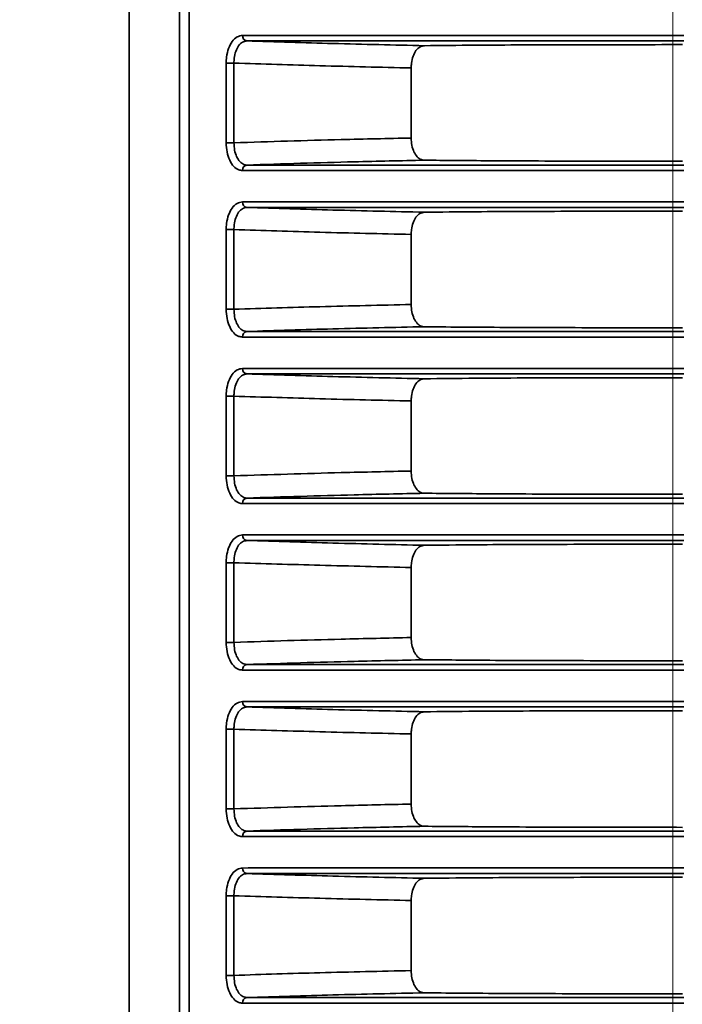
# Model space of a CAD drawing. Header units: millimetres. Extents: x 0 to 1118, y 0 to 864.
# Tile 213 of 250: x 923 to 930, y 482 to 493. Entities that reach past the tile are written whole.
import ezdxf

# ---------------------------------------------------------------- set-up
doc = ezdxf.new("R2010")
doc.units = ezdxf.units.MM
doc.styles.add('SLDTEXTSTYLE0', font='TXT', dxfattribs={"width": 0.605})
doc.dimstyles.new('SLDDIMSTYLE4', dxfattribs={"dimtxt": 4.233333, "dimasz": 4.572, "dimexe": 0, "dimexo": 0.0625, "dimgap": 1.058333, "dimtad": 0, "dimtih": 1, "dimtoh": 1, "dimdec": 1, "dimlfac": 4, "dimrnd": 1e-09, "dimzin": 12, "dimdsep": 46, "dimtxsty": 'SLDTEXTSTYLE0', "dimsah": 1, "dimcen": 0.09, "dimadec": 0, "dimazin": 3, "dimtfac": 1, "dimtmove": 0, "dimatfit": 0, "dimfxl": 1, "dimfrac": 2, "dimtolj": 1, "dimtzin": 12, "dimarcsym": 0})
doc.dimstyles.new('SLDDIMSTYLE7', dxfattribs={"dimtxt": 4.233333, "dimasz": 4.572, "dimexe": 0, "dimexo": 0.0625, "dimgap": 1.058333, "dimtad": 0, "dimtih": 1, "dimtoh": 1, "dimdec": 1, "dimlfac": 4, "dimrnd": 1e-09, "dimzin": 4, "dimdsep": 46, "dimtxsty": 'SLDTEXTSTYLE0', "dimsah": 1, "dimcen": 0.09, "dimadec": 0, "dimazin": 1, "dimtfac": 1, "dimtmove": 0, "dimatfit": 0, "dimfxl": 1, "dimfrac": 2, "dimtolj": 1, "dimtzin": 12, "dimarcsym": 0})

# ---------------------------------------------------------------- blocks, each defined once
blk = doc.blocks.new('_D_22')
at = {"color": 7, "linetype": 'Continuous', "lineweight": 0}
for p, q in [((907.33, 477.629), (907.33, 487.154)), ((931.549, 477.629), (905.73, 477.629)), ((931.549, 467.67), (905.73, 467.67)), ((907.33, 458.649), (907.33, 467.67)), ((892.191, 461.898), (890.736, 461.898)), ((890.736, 461.898), (890.736, 455.401)), ((900.275, 461.898), (901.731, 461.898)), ((901.731, 461.898), (901.731, 455.401)), ((904.155, 458.649), (907.33, 458.649)), ((890.736, 455.401), (892.191, 455.401)), ((901.731, 455.401), (900.275, 455.401))]:
    blk.add_line(p, q, dxfattribs=at)
at = {"color": 7, "linetype": 'Continuous', "lineweight": 18}
for points in [[(907.33, 477.629), (908.092, 482.201), (906.568, 482.201)], [(907.33, 467.67), (906.568, 463.098), (908.092, 463.098)]]:
    blk.add_solid(points, dxfattribs=at)
at = {"color": 7, "linetype": 'Continuous', "lineweight": 18, "char_height": 4.2333, "attachment_point": 1, "style": 'SLDTEXTSTYLE0'}
for s, insert in [('39.8', (877.962, 460.858)), ('1.6', (892.191, 460.858))]:
    blk.add_mtext(s, dxfattribs=dict(at, insert=insert))
blk = doc.blocks.new('_D_24')
at = {"color": 7, "linetype": 'Continuous', "lineweight": 0}
for p, q in [((916.66, 520.499), (915.205, 520.499)), ((915.205, 520.499), (915.205, 514.002)), ((921.51, 520.499), (922.966, 520.499)), ((922.966, 520.499), (922.966, 514.002)), ((930.087, 442.887), (930.087, 518.851)), ((933.337, 449.874), (933.337, 518.851)), ((930.087, 517.25), (925.39, 517.25)), ((933.337, 517.25), (942.862, 517.25)), ((915.205, 514.002), (916.66, 514.002)), ((922.966, 514.002), (921.51, 514.002))]:
    blk.add_line(p, q, dxfattribs=at)
at = {"color": 7, "linetype": 'Continuous', "lineweight": 18}
for points in [[(930.087, 517.25), (925.515, 518.012), (925.515, 516.488)], [(933.337, 517.25), (937.909, 516.488), (937.909, 518.012)]]:
    blk.add_solid(points, dxfattribs=at)
at = {"color": 7, "linetype": 'Continuous', "lineweight": 18, "char_height": 4.2333, "attachment_point": 1, "style": 'SLDTEXTSTYLE0'}
for s, insert in [('13.0', (902.431, 519.459)), ('.5', (916.66, 519.459))]:
    blk.add_mtext(s, dxfattribs=dict(at, insert=insert))

msp = doc.modelspace()

# ---------------------------------------------------------------- linework, layer by layer
at = {"color": 7, "linetype": 'Continuous', "lineweight": 35}
for p, q in [((923.962, 445.849), (923.962, 501.787)), ((924.531, 501.787), (924.531, 445.849)), ((924.641, 445.849), (924.641, 501.787)), ((925.056, 491.888), (925.056, 492.785)), ((925.056, 492.785), (925.144, 492.785)), ((925.144, 492.785), (925.144, 491.888)), ((927.14, 492.731), (927.14, 491.942)), ((925.056, 491.888), (925.144, 491.888)), ((925.056, 490.013), (925.056, 490.91)), ((925.056, 490.91), (925.144, 490.91)), ((925.144, 490.91), (925.144, 490.013)), ((927.14, 490.856), (927.14, 490.067)), ((925.056, 490.013), (925.144, 490.013)), ((925.056, 488.138), (925.056, 489.035)), ((925.056, 489.035), (925.144, 489.035)), ((925.144, 489.035), (925.144, 488.138)), ((927.14, 488.981), (927.14, 488.192)), ((925.056, 488.138), (925.144, 488.138)), ((925.056, 486.263), (925.056, 487.16)), ((925.056, 487.16), (925.144, 487.16)), ((925.144, 487.16), (925.144, 486.263)), ((927.14, 487.106), (927.14, 486.317)), ((925.056, 486.263), (925.144, 486.263)), ((925.056, 484.388), (925.056, 485.285)), ((925.056, 485.285), (925.144, 485.285)), ((925.144, 485.285), (925.144, 484.388)), ((927.14, 485.231), (927.14, 484.442)), ((925.056, 484.388), (925.144, 484.388)), ((925.056, 482.513), (925.056, 483.41)), ((925.056, 483.41), (925.144, 483.41)), ((925.144, 483.41), (925.144, 482.513)), ((927.14, 483.356), (927.14, 482.567)), ((925.056, 482.513), (925.144, 482.513))]:
    msp.add_line(p, q, dxfattribs=at)
for centre, start, end in [((925.298, 493.092), 174.5214, 260.9143), ((925.298, 491.581), 99.0857, 185.4786), ((925.298, 491.217), 174.5214, 260.9143), ((925.298, 489.706), 99.0857, 185.4786), ((925.298, 489.342), 174.5214, 260.9143), ((925.298, 487.831), 99.0857, 185.4786), ((925.298, 487.467), 174.5214, 260.9143), ((925.298, 485.956), 99.0857, 185.4786), ((925.298, 485.592), 174.5214, 260.9143), ((925.298, 484.081), 99.0857, 185.4786), ((925.298, 483.717), 174.5214, 260.9143), ((925.298, 482.206), 99.0857, 185.4786)]:
    msp.add_arc(centre, 0.0577, start, end, dxfattribs=at)
for points, knots in [([(925.056, 492.785), (925.057, 492.808), (925.059, 492.866), (925.081, 492.954), (925.122, 493.033), (925.177, 493.087), (925.22, 493.094), (925.241, 493.097)], [0, 0, 0, 0, 0.141717, 0.35566, 0.569846, 0.784702, 1, 1, 1, 1]), ([(925.241, 493.097), (925.407, 493.098), (925.74, 493.098), (926.395, 493.098), (927.203, 493.098), (928.161, 493.098), (929.176, 493.098), (929.863, 493.098), (930.212, 493.098)], [0, 0, 0, 0, 0.136045, 0.274276, 0.455059, 0.641085, 0.818087, 1, 1, 1, 1]), ([(925.289, 493.035), (925.272, 493.032), (925.238, 493.027), (925.195, 492.984), (925.162, 492.92), (925.146, 492.85), (925.144, 492.804), (925.144, 492.785)], [0, 0, 0, 0, 0.214295, 0.428548, 0.642846, 0.857571, 1, 1, 1, 1]), ([(930.212, 493.036), (930.212, 493.036), (929.872, 493.036), (929.191, 493.036), (928.19, 493.036), (927.238, 493.035), (926.437, 493.035), (925.785, 493.035), (925.455, 493.035), (925.289, 493.035)], [0, 0, 0, 0, 0.000003, 0.179453, 0.358904, 0.542305, 0.725707, 0.862853, 1, 1, 1, 1]), ([(925.289, 493.035), (925.612, 493.025), (926.279, 493.004), (926.946, 492.989), (927.289, 492.981)], [0, 0, 0, 0, 0.4848, 1, 1, 1, 1]), ([(927.289, 492.981), (927.272, 492.978), (927.237, 492.972), (927.192, 492.929), (927.159, 492.865), (927.143, 492.795), (927.141, 492.749), (927.14, 492.731)], [0, 0, 0, 0, 0.2154266, 0.4308668, 0.6460966, 0.8616317, 1, 1, 1, 1]), ([(930.195, 492.993), (929.99, 492.993), (929.574, 492.993), (928.968, 492.992), (928.39, 492.99), (927.803, 492.987), (927.474, 492.983), (927.289, 492.981)], [0, 0, 0, 0, 0.184529, 0.374259, 0.561289, 0.753742, 1, 1, 1, 1]), ([(927.14, 492.731), (926.797, 492.739), (926.132, 492.754), (925.466, 492.775), (925.144, 492.785)], [0, 0, 0, 0, 0.515171, 1, 1, 1, 1]), ([(925.144, 491.888), (925.546, 491.901), (926.212, 491.922), (926.877, 491.936), (927.14, 491.942)], [0, 0, 0, 0, 0.604849, 1, 1, 1, 1]), ([(927.14, 491.942), (927.142, 491.914), (927.145, 491.858), (927.17, 491.783), (927.207, 491.726), (927.249, 491.697), (927.278, 491.693), (927.289, 491.692)], [0, 0, 0, 0, 0.215877, 0.431756, 0.647527, 0.862942, 1, 1, 1, 1]), ([(925.241, 491.576), (925.227, 491.577), (925.192, 491.581), (925.14, 491.618), (925.093, 491.689), (925.062, 491.783), (925.058, 491.853), (925.056, 491.888)], [0, 0, 0, 0, 0.141134, 0.356492, 0.571563, 0.786006, 1, 1, 1, 1]), ([(925.144, 491.888), (925.145, 491.86), (925.148, 491.804), (925.172, 491.729), (925.208, 491.673), (925.25, 491.643), (925.278, 491.64), (925.289, 491.638)], [0, 0, 0, 0, 0.215032, 0.430055, 0.644976, 0.859537, 1, 1, 1, 1]), ([(927.289, 491.692), (927.025, 491.686), (926.359, 491.672), (925.692, 491.651), (925.289, 491.638)], [0, 0, 0, 0, 0.39555, 1, 1, 1, 1]), ([(925.289, 491.638), (925.455, 491.638), (925.785, 491.638), (926.437, 491.638), (927.238, 491.638), (928.19, 491.638), (929.191, 491.638), (929.872, 491.638), (930.212, 491.638), (930.212, 491.638)], [0, 0, 0, 0, 0.137147, 0.274293, 0.457695, 0.641096, 0.820547, 0.999997, 1, 1, 1, 1]), ([(930.195, 491.68), (929.844, 491.681), (929.284, 491.681), (928.564, 491.683), (927.902, 491.686), (927.522, 491.69), (927.289, 491.692)], [0, 0, 0, 0, 0.315259, 0.502485, 0.695141, 1, 1, 1, 1]), ([(930.212, 491.575), (929.873, 491.575), (929.185, 491.575), (928.179, 491.575), (927.212, 491.575), (926.406, 491.576), (925.743, 491.576), (925.409, 491.576), (925.241, 491.576)], [0, 0, 0, 0, 0.177003, 0.358915, 0.539698, 0.725724, 0.861769, 1, 1, 1, 1]), ([(925.056, 490.91), (925.057, 490.933), (925.059, 490.991), (925.081, 491.079), (925.122, 491.158), (925.177, 491.212), (925.22, 491.219), (925.241, 491.222)], [0, 0, 0, 0, 0.141717, 0.35566, 0.569846, 0.784702, 1, 1, 1, 1]), ([(925.289, 491.16), (925.272, 491.157), (925.238, 491.152), (925.195, 491.109), (925.162, 491.045), (925.146, 490.975), (925.144, 490.929), (925.144, 490.91)], [0, 0, 0, 0, 0.214295, 0.428548, 0.642846, 0.857571, 1, 1, 1, 1]), ([(925.241, 491.222), (925.407, 491.223), (925.74, 491.223), (926.395, 491.223), (927.203, 491.223), (928.161, 491.223), (929.176, 491.223), (929.863, 491.223), (930.212, 491.223)], [0, 0, 0, 0, 0.136045, 0.274276, 0.455059, 0.641085, 0.818087, 1, 1, 1, 1]), ([(930.212, 491.161), (930.212, 491.161), (929.872, 491.161), (929.191, 491.161), (928.19, 491.161), (927.238, 491.16), (926.437, 491.16), (925.785, 491.16), (925.455, 491.16), (925.289, 491.16)], [0, 0, 0, 0, 0.0000026, 0.1794532, 0.3589037, 0.5423052, 0.7257069, 0.8628533, 1, 1, 1, 1]), ([(925.289, 491.16), (925.612, 491.15), (926.279, 491.129), (926.946, 491.114), (927.289, 491.106)], [0, 0, 0, 0, 0.4848, 1, 1, 1, 1]), ([(927.289, 491.106), (927.272, 491.103), (927.237, 491.097), (927.192, 491.054), (927.159, 490.99), (927.143, 490.92), (927.141, 490.874), (927.14, 490.856)], [0, 0, 0, 0, 0.215427, 0.430867, 0.646097, 0.861632, 1, 1, 1, 1]), ([(930.195, 491.118), (929.99, 491.118), (929.574, 491.118), (928.968, 491.117), (928.39, 491.115), (927.803, 491.112), (927.474, 491.108), (927.289, 491.106)], [0, 0, 0, 0, 0.1845286, 0.3742591, 0.5612887, 0.7537421, 1, 1, 1, 1]), ([(927.14, 490.856), (926.797, 490.864), (926.132, 490.879), (925.466, 490.9), (925.144, 490.91)], [0, 0, 0, 0, 0.515171, 1, 1, 1, 1]), ([(925.144, 490.013), (925.466, 490.024), (926.132, 490.045), (926.797, 490.059), (927.14, 490.067)], [0, 0, 0, 0, 0.484829, 1, 1, 1, 1]), ([(927.14, 490.067), (927.142, 490.039), (927.145, 489.983), (927.17, 489.908), (927.207, 489.851), (927.249, 489.822), (927.278, 489.818), (927.289, 489.817)], [0, 0, 0, 0, 0.215877, 0.431756, 0.647527, 0.862942, 1, 1, 1, 1]), ([(925.241, 489.701), (925.227, 489.702), (925.192, 489.706), (925.14, 489.743), (925.093, 489.814), (925.062, 489.908), (925.058, 489.978), (925.056, 490.013)], [0, 0, 0, 0, 0.141134, 0.356492, 0.571563, 0.786006, 1, 1, 1, 1]), ([(925.144, 490.013), (925.145, 489.985), (925.148, 489.929), (925.172, 489.854), (925.208, 489.798), (925.25, 489.768), (925.278, 489.765), (925.289, 489.763)], [0, 0, 0, 0, 0.215032, 0.430055, 0.644976, 0.859537, 1, 1, 1, 1]), ([(927.289, 489.817), (926.946, 489.809), (926.279, 489.795), (925.612, 489.774), (925.289, 489.763)], [0, 0, 0, 0, 0.5152, 1, 1, 1, 1]), ([(925.289, 489.763), (925.455, 489.763), (925.785, 489.763), (926.437, 489.763), (927.238, 489.763), (928.19, 489.763), (929.191, 489.763), (929.872, 489.763), (930.212, 489.763), (930.212, 489.763)], [0, 0, 0, 0, 0.137147, 0.274293, 0.457695, 0.641096, 0.820547, 0.999997, 1, 1, 1, 1]), ([(930.195, 489.805), (930.022, 489.805), (929.639, 489.806), (929.059, 489.806), (928.472, 489.808), (927.937, 489.811), (927.548, 489.814), (927.351, 489.816), (927.289, 489.817)], [0, 0, 0, 0, 0.155102, 0.344797, 0.534493, 0.724171, 0.913849, 1, 1, 1, 1]), ([(930.212, 489.7), (929.873, 489.7), (929.185, 489.7), (928.179, 489.7), (927.212, 489.7), (926.406, 489.701), (925.743, 489.701), (925.409, 489.701), (925.241, 489.701)], [0, 0, 0, 0, 0.177003, 0.358915, 0.539698, 0.725724, 0.861769, 1, 1, 1, 1]), ([(925.056, 489.035), (925.057, 489.058), (925.059, 489.116), (925.081, 489.204), (925.122, 489.283), (925.177, 489.337), (925.22, 489.344), (925.241, 489.347)], [0, 0, 0, 0, 0.141717, 0.35566, 0.569846, 0.784702, 1, 1, 1, 1]), ([(925.289, 489.285), (925.272, 489.282), (925.238, 489.277), (925.195, 489.234), (925.162, 489.17), (925.146, 489.1), (925.144, 489.054), (925.144, 489.035)], [0, 0, 0, 0, 0.214295, 0.428548, 0.642846, 0.857571, 1, 1, 1, 1]), ([(925.241, 489.347), (925.407, 489.348), (925.74, 489.348), (926.395, 489.348), (927.203, 489.348), (928.161, 489.348), (929.176, 489.348), (929.863, 489.348), (930.212, 489.348)], [0, 0, 0, 0, 0.136045, 0.274276, 0.455059, 0.641085, 0.818087, 1, 1, 1, 1]), ([(930.212, 489.286), (930.212, 489.286), (929.872, 489.286), (929.191, 489.286), (928.19, 489.286), (927.238, 489.285), (926.437, 489.285), (925.785, 489.285), (925.455, 489.285), (925.289, 489.285)], [0, 0, 0, 0, 0.000003, 0.179453, 0.358904, 0.542305, 0.725707, 0.862853, 1, 1, 1, 1]), ([(925.289, 489.285), (925.612, 489.275), (926.279, 489.254), (926.946, 489.239), (927.289, 489.231)], [0, 0, 0, 0, 0.4848, 1, 1, 1, 1]), ([(927.289, 489.231), (927.272, 489.228), (927.237, 489.222), (927.192, 489.179), (927.159, 489.115), (927.143, 489.045), (927.141, 488.999), (927.14, 488.981)], [0, 0, 0, 0, 0.215427, 0.430867, 0.646097, 0.861632, 1, 1, 1, 1]), ([(930.195, 489.243), (929.99, 489.243), (929.574, 489.243), (928.968, 489.242), (928.39, 489.24), (927.803, 489.237), (927.474, 489.233), (927.289, 489.231)], [0, 0, 0, 0, 0.184529, 0.374259, 0.561289, 0.753742, 1, 1, 1, 1]), ([(927.14, 488.981), (926.797, 488.989), (926.132, 489.004), (925.466, 489.025), (925.144, 489.035)], [0, 0, 0, 0, 0.515171, 1, 1, 1, 1]), ([(925.144, 488.138), (925.546, 488.151), (926.212, 488.172), (926.877, 488.186), (927.14, 488.192)], [0, 0, 0, 0, 0.604849, 1, 1, 1, 1]), ([(927.14, 488.192), (927.142, 488.164), (927.145, 488.108), (927.17, 488.033), (927.207, 487.976), (927.249, 487.947), (927.278, 487.943), (927.289, 487.942)], [0, 0, 0, 0, 0.2158767, 0.4317564, 0.647527, 0.862942, 1, 1, 1, 1]), ([(925.241, 487.826), (925.227, 487.827), (925.192, 487.831), (925.14, 487.868), (925.093, 487.939), (925.062, 488.033), (925.058, 488.103), (925.056, 488.138)], [0, 0, 0, 0, 0.141134, 0.356492, 0.571563, 0.786006, 1, 1, 1, 1]), ([(925.144, 488.138), (925.145, 488.11), (925.148, 488.054), (925.172, 487.979), (925.208, 487.923), (925.25, 487.893), (925.278, 487.89), (925.289, 487.888)], [0, 0, 0, 0, 0.215032, 0.430055, 0.644976, 0.859537, 1, 1, 1, 1]), ([(927.289, 487.942), (927.025, 487.936), (926.359, 487.922), (925.692, 487.901), (925.289, 487.888)], [0, 0, 0, 0, 0.39555, 1, 1, 1, 1]), ([(930.195, 487.93), (929.844, 487.931), (929.284, 487.931), (928.564, 487.933), (927.902, 487.936), (927.522, 487.94), (927.289, 487.942)], [0, 0, 0, 0, 0.315259, 0.502485, 0.695141, 1, 1, 1, 1]), ([(925.289, 487.888), (925.455, 487.888), (925.785, 487.888), (926.437, 487.888), (927.238, 487.888), (928.19, 487.888), (929.191, 487.888), (929.872, 487.888), (930.212, 487.888), (930.212, 487.888)], [0, 0, 0, 0, 0.137147, 0.274293, 0.457695, 0.641096, 0.820547, 0.999997, 1, 1, 1, 1]), ([(930.212, 487.825), (929.873, 487.825), (929.185, 487.825), (928.179, 487.825), (927.212, 487.825), (926.406, 487.826), (925.743, 487.826), (925.409, 487.826), (925.241, 487.826)], [0, 0, 0, 0, 0.177003, 0.358915, 0.539698, 0.725724, 0.861769, 1, 1, 1, 1]), ([(925.056, 487.16), (925.057, 487.183), (925.059, 487.241), (925.081, 487.329), (925.122, 487.408), (925.177, 487.462), (925.22, 487.469), (925.241, 487.472)], [0, 0, 0, 0, 0.141717, 0.35566, 0.569846, 0.784702, 1, 1, 1, 1]), ([(925.289, 487.41), (925.272, 487.407), (925.238, 487.402), (925.195, 487.359), (925.162, 487.295), (925.146, 487.225), (925.144, 487.179), (925.144, 487.16)], [0, 0, 0, 0, 0.2142945, 0.4285483, 0.6428465, 0.857571, 1, 1, 1, 1]), ([(925.241, 487.472), (925.407, 487.473), (925.74, 487.473), (926.395, 487.473), (927.203, 487.473), (928.161, 487.473), (929.176, 487.473), (929.863, 487.473), (930.212, 487.473)], [0, 0, 0, 0, 0.136045, 0.274276, 0.455059, 0.641085, 0.818087, 1, 1, 1, 1]), ([(930.212, 487.411), (930.212, 487.411), (929.872, 487.411), (929.191, 487.411), (928.19, 487.411), (927.238, 487.41), (926.437, 487.41), (925.785, 487.41), (925.455, 487.41), (925.289, 487.41)], [0, 0, 0, 0, 0.000003, 0.179453, 0.358904, 0.542305, 0.725707, 0.862853, 1, 1, 1, 1]), ([(925.289, 487.41), (925.612, 487.4), (926.279, 487.379), (926.946, 487.364), (927.289, 487.356)], [0, 0, 0, 0, 0.4848, 1, 1, 1, 1]), ([(927.289, 487.356), (927.272, 487.353), (927.237, 487.347), (927.192, 487.304), (927.159, 487.24), (927.143, 487.17), (927.141, 487.124), (927.14, 487.106)], [0, 0, 0, 0, 0.215427, 0.430867, 0.646097, 0.861632, 1, 1, 1, 1]), ([(930.195, 487.368), (929.99, 487.368), (929.574, 487.368), (928.968, 487.367), (928.39, 487.365), (927.803, 487.362), (927.474, 487.358), (927.289, 487.356)], [0, 0, 0, 0, 0.1845286, 0.3742591, 0.5612887, 0.7537421, 1, 1, 1, 1]), ([(927.14, 487.106), (926.797, 487.114), (926.132, 487.129), (925.466, 487.15), (925.144, 487.16)], [0, 0, 0, 0, 0.515171, 1, 1, 1, 1]), ([(925.144, 486.263), (925.546, 486.276), (926.212, 486.297), (926.877, 486.311), (927.14, 486.317)], [0, 0, 0, 0, 0.604849, 1, 1, 1, 1]), ([(927.14, 486.317), (927.142, 486.289), (927.145, 486.233), (927.17, 486.158), (927.207, 486.101), (927.249, 486.072), (927.278, 486.068), (927.289, 486.067)], [0, 0, 0, 0, 0.215877, 0.431756, 0.647527, 0.862942, 1, 1, 1, 1]), ([(925.241, 485.951), (925.227, 485.952), (925.192, 485.956), (925.14, 485.993), (925.093, 486.064), (925.062, 486.158), (925.058, 486.228), (925.056, 486.263)], [0, 0, 0, 0, 0.141134, 0.356492, 0.571563, 0.786006, 1, 1, 1, 1]), ([(925.144, 486.263), (925.145, 486.235), (925.148, 486.179), (925.172, 486.104), (925.208, 486.048), (925.25, 486.018), (925.278, 486.015), (925.289, 486.013)], [0, 0, 0, 0, 0.215032, 0.430055, 0.644976, 0.859537, 1, 1, 1, 1]), ([(927.289, 486.067), (927.025, 486.061), (926.359, 486.047), (925.692, 486.026), (925.289, 486.013)], [0, 0, 0, 0, 0.39555, 1, 1, 1, 1]), ([(930.195, 486.055), (929.844, 486.056), (929.284, 486.056), (928.564, 486.058), (927.902, 486.061), (927.522, 486.065), (927.289, 486.067)], [0, 0, 0, 0, 0.315259, 0.502485, 0.695141, 1, 1, 1, 1]), ([(930.212, 485.95), (929.873, 485.95), (929.185, 485.95), (928.179, 485.95), (927.212, 485.95), (926.406, 485.951), (925.743, 485.951), (925.409, 485.951), (925.241, 485.951)], [0, 0, 0, 0, 0.177003, 0.358915, 0.539698, 0.725724, 0.861769, 1, 1, 1, 1]), ([(925.289, 486.013), (925.455, 486.013), (925.785, 486.013), (926.437, 486.013), (927.238, 486.013), (928.19, 486.013), (929.191, 486.013), (929.872, 486.013), (930.212, 486.013), (930.212, 486.013)], [0, 0, 0, 0, 0.137147, 0.274293, 0.457695, 0.641096, 0.820547, 0.999997, 1, 1, 1, 1]), ([(925.056, 485.285), (925.057, 485.308), (925.059, 485.366), (925.081, 485.454), (925.122, 485.533), (925.177, 485.587), (925.22, 485.594), (925.241, 485.597)], [0, 0, 0, 0, 0.141717, 0.35566, 0.569846, 0.784702, 1, 1, 1, 1]), ([(925.289, 485.535), (925.272, 485.532), (925.238, 485.527), (925.195, 485.484), (925.162, 485.42), (925.146, 485.35), (925.144, 485.304), (925.144, 485.285)], [0, 0, 0, 0, 0.2142945, 0.4285483, 0.6428465, 0.857571, 1, 1, 1, 1]), ([(925.241, 485.597), (925.407, 485.598), (925.74, 485.598), (926.395, 485.598), (927.203, 485.598), (928.161, 485.598), (929.176, 485.598), (929.863, 485.598), (930.212, 485.598)], [0, 0, 0, 0, 0.136045, 0.274276, 0.455059, 0.641085, 0.818087, 1, 1, 1, 1]), ([(930.212, 485.536), (930.212, 485.536), (929.872, 485.536), (929.191, 485.536), (928.19, 485.536), (927.238, 485.535), (926.437, 485.535), (925.785, 485.535), (925.455, 485.535), (925.289, 485.535)], [0, 0, 0, 0, 0.000003, 0.179453, 0.358904, 0.542305, 0.725707, 0.862853, 1, 1, 1, 1]), ([(925.289, 485.535), (925.612, 485.525), (926.279, 485.504), (926.946, 485.489), (927.289, 485.481)], [0, 0, 0, 0, 0.4848, 1, 1, 1, 1]), ([(927.289, 485.481), (927.272, 485.478), (927.237, 485.472), (927.192, 485.429), (927.159, 485.365), (927.143, 485.295), (927.141, 485.249), (927.14, 485.231)], [0, 0, 0, 0, 0.215427, 0.430867, 0.646097, 0.861632, 1, 1, 1, 1]), ([(930.195, 485.493), (929.99, 485.493), (929.574, 485.493), (928.968, 485.492), (928.39, 485.49), (927.803, 485.487), (927.474, 485.483), (927.289, 485.481)], [0, 0, 0, 0, 0.184529, 0.374259, 0.561289, 0.753742, 1, 1, 1, 1]), ([(927.14, 485.231), (926.797, 485.239), (926.132, 485.254), (925.466, 485.275), (925.144, 485.285)], [0, 0, 0, 0, 0.515171, 1, 1, 1, 1]), ([(925.144, 484.388), (925.546, 484.401), (926.212, 484.422), (926.877, 484.436), (927.14, 484.442)], [0, 0, 0, 0, 0.604849, 1, 1, 1, 1]), ([(927.14, 484.442), (927.142, 484.414), (927.145, 484.358), (927.17, 484.283), (927.207, 484.226), (927.249, 484.197), (927.278, 484.193), (927.289, 484.192)], [0, 0, 0, 0, 0.215877, 0.431756, 0.647527, 0.862942, 1, 1, 1, 1]), ([(925.241, 484.076), (925.227, 484.077), (925.192, 484.081), (925.14, 484.118), (925.093, 484.189), (925.062, 484.283), (925.058, 484.353), (925.056, 484.388)], [0, 0, 0, 0, 0.141134, 0.356492, 0.571563, 0.786006, 1, 1, 1, 1]), ([(925.144, 484.388), (925.145, 484.36), (925.148, 484.304), (925.172, 484.229), (925.208, 484.173), (925.25, 484.143), (925.278, 484.14), (925.289, 484.138)], [0, 0, 0, 0, 0.215032, 0.430055, 0.644976, 0.859537, 1, 1, 1, 1]), ([(927.289, 484.192), (927.025, 484.186), (926.359, 484.172), (925.692, 484.151), (925.289, 484.138)], [0, 0, 0, 0, 0.39555, 1, 1, 1, 1]), ([(930.195, 484.18), (929.844, 484.181), (929.284, 484.181), (928.564, 484.183), (927.902, 484.186), (927.522, 484.19), (927.289, 484.192)], [0, 0, 0, 0, 0.315259, 0.502485, 0.695141, 1, 1, 1, 1]), ([(930.212, 484.075), (929.873, 484.075), (929.185, 484.075), (928.179, 484.075), (927.212, 484.075), (926.406, 484.076), (925.743, 484.076), (925.409, 484.076), (925.241, 484.076)], [0, 0, 0, 0, 0.1770027, 0.3589155, 0.5396984, 0.7257239, 0.8617694, 1, 1, 1, 1]), ([(925.289, 484.138), (925.455, 484.138), (925.785, 484.138), (926.437, 484.138), (927.238, 484.138), (928.19, 484.138), (929.191, 484.138), (929.872, 484.138), (930.212, 484.138), (930.212, 484.138)], [0, 0, 0, 0, 0.137147, 0.274293, 0.457695, 0.641096, 0.820547, 0.999997, 1, 1, 1, 1]), ([(925.056, 483.41), (925.057, 483.433), (925.059, 483.491), (925.081, 483.579), (925.122, 483.658), (925.177, 483.712), (925.22, 483.719), (925.241, 483.722)], [0, 0, 0, 0, 0.141717, 0.35566, 0.569846, 0.784702, 1, 1, 1, 1]), ([(925.289, 483.66), (925.272, 483.657), (925.238, 483.652), (925.195, 483.609), (925.162, 483.545), (925.146, 483.475), (925.144, 483.429), (925.144, 483.41)], [0, 0, 0, 0, 0.214295, 0.428548, 0.642846, 0.857571, 1, 1, 1, 1]), ([(925.241, 483.722), (925.407, 483.723), (925.74, 483.723), (926.395, 483.723), (927.203, 483.723), (928.161, 483.723), (929.176, 483.723), (929.863, 483.723), (930.212, 483.723)], [0, 0, 0, 0, 0.136045, 0.274276, 0.455059, 0.641085, 0.818087, 1, 1, 1, 1]), ([(930.212, 483.661), (930.212, 483.661), (929.872, 483.661), (929.191, 483.661), (928.19, 483.661), (927.238, 483.66), (926.437, 483.66), (925.785, 483.66), (925.455, 483.66), (925.289, 483.66)], [0, 0, 0, 0, 0.000003, 0.179453, 0.358904, 0.542305, 0.725707, 0.862853, 1, 1, 1, 1]), ([(925.289, 483.66), (925.612, 483.65), (926.279, 483.629), (926.946, 483.614), (927.289, 483.606)], [0, 0, 0, 0, 0.4848, 1, 1, 1, 1]), ([(930.195, 483.618), (929.99, 483.618), (929.574, 483.618), (928.968, 483.617), (928.39, 483.615), (927.803, 483.612), (927.474, 483.608), (927.289, 483.606)], [0, 0, 0, 0, 0.184529, 0.374259, 0.561289, 0.753742, 1, 1, 1, 1]), ([(927.289, 483.606), (927.272, 483.603), (927.237, 483.597), (927.192, 483.554), (927.159, 483.49), (927.143, 483.42), (927.141, 483.374), (927.14, 483.356)], [0, 0, 0, 0, 0.215427, 0.430867, 0.646097, 0.861632, 1, 1, 1, 1]), ([(927.14, 483.356), (926.797, 483.364), (926.132, 483.379), (925.466, 483.4), (925.144, 483.41)], [0, 0, 0, 0, 0.515171, 1, 1, 1, 1]), ([(925.241, 482.201), (925.227, 482.202), (925.192, 482.206), (925.14, 482.243), (925.093, 482.314), (925.062, 482.408), (925.058, 482.478), (925.056, 482.513)], [0, 0, 0, 0, 0.141134, 0.356492, 0.571563, 0.786006, 1, 1, 1, 1]), ([(925.144, 482.513), (925.466, 482.524), (926.132, 482.545), (926.797, 482.559), (927.14, 482.567)], [0, 0, 0, 0, 0.484829, 1, 1, 1, 1]), ([(925.144, 482.513), (925.145, 482.485), (925.148, 482.429), (925.172, 482.354), (925.208, 482.298), (925.25, 482.268), (925.278, 482.265), (925.289, 482.263)], [0, 0, 0, 0, 0.215032, 0.430055, 0.644976, 0.859537, 1, 1, 1, 1]), ([(927.14, 482.567), (927.142, 482.539), (927.145, 482.483), (927.17, 482.408), (927.207, 482.351), (927.249, 482.322), (927.278, 482.318), (927.289, 482.317)], [0, 0, 0, 0, 0.2158767, 0.4317564, 0.647527, 0.862942, 1, 1, 1, 1]), ([(927.289, 482.317), (926.946, 482.309), (926.279, 482.295), (925.612, 482.274), (925.289, 482.263)], [0, 0, 0, 0, 0.5151996, 1, 1, 1, 1]), ([(930.195, 482.305), (930.022, 482.305), (929.639, 482.306), (929.059, 482.306), (928.472, 482.308), (927.937, 482.311), (927.548, 482.314), (927.351, 482.316), (927.289, 482.317)], [0, 0, 0, 0, 0.1551015, 0.3447972, 0.5344929, 0.724171, 0.9138491, 1, 1, 1, 1]), ([(930.212, 482.2), (929.873, 482.2), (929.185, 482.2), (928.179, 482.2), (927.212, 482.2), (926.406, 482.201), (925.743, 482.201), (925.409, 482.201), (925.241, 482.201)], [0, 0, 0, 0, 0.177003, 0.358915, 0.539698, 0.725724, 0.861769, 1, 1, 1, 1]), ([(925.289, 482.263), (925.455, 482.263), (925.785, 482.263), (926.437, 482.263), (927.238, 482.263), (928.19, 482.263), (929.191, 482.263), (929.872, 482.263), (930.212, 482.263), (930.212, 482.263)], [0, 0, 0, 0, 0.1371467, 0.2742931, 0.4576948, 0.6410963, 0.8205468, 0.9999974, 1, 1, 1, 1])]:
    msp.add_open_spline(points, degree=3, knots=knots, dxfattribs=at)

# ---------------------------------------------------------------- dimensions: what is measured, and where the dimension line sits
at = {"color": 7, "linetype": 'Continuous', "lineweight": 18}
dim = msp.add_linear_dim(base=(933.337, 517.25), p1=(930.087, 441.287), p2=(933.337, 448.274), dimstyle='SLDDIMSTYLE7', dxfattribs=at)
dim.commit()
dim.dimension.update_dxf_attribs({"geometry": '_D_24', "text_midpoint": (913.426, 517.25), "dimtype": 160})
dim = msp.add_linear_dim(base=(907.33, 477.629), p1=(933.15, 467.67), p2=(933.15, 477.629), angle=90, dimstyle='SLDDIMSTYLE4', dxfattribs=at)
dim.commit()
dim.dimension.update_dxf_attribs({"geometry": '_D_22', "text_midpoint": (907.33, 458.649), "dimtype": 160})

doc.saveas('drawing.dxf')
